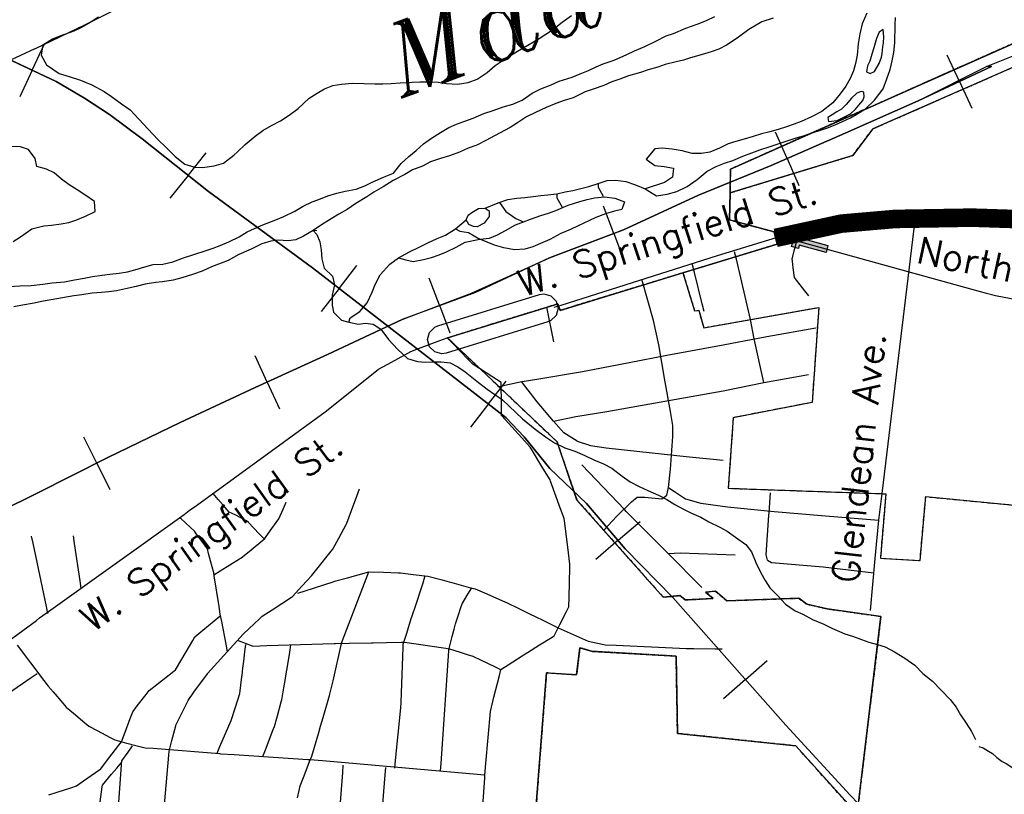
# Model space of a CAD drawing. Extents: x 1488644 to 1616065, y 653968 to 824748.
# Tile 22 of 33: x 1582699 to 1589585, y 726721 to 732141. Entities that reach past the tile are written whole.
import ezdxf
from ezdxf.enums import TextEntityAlignment as Align

# ---------------------------------------------------------------- set-up
doc = ezdxf.new("R2010")
doc.units = 0
doc.header["$LTSCALE"] = 20
doc.header["$MEASUREMENT"] = 0
doc.linetypes.add('CENTER', pattern=[2, 1.25, -0.25, 0.25, -0.25])
for name, color, linetype in [('1', 7, 'Continuous'), ('14', 7, 'Continuous'), ('17', 7, 'Continuous'), ('35', 7, 'Continuous'), ('36', 7, 'Continuous'), ('37', 7, 'Continuous'), ('38', 7, 'Continuous'), ('5', 7, 'Continuous'), ('54', 7, 'Continuous'), ('55', 7, 'Continuous'), ('56', 7, 'Continuous'), ('58', 7, 'Continuous'), ('59', 7, 'Continuous'), ('PATTERN_CLASS', 7, 'Continuous'), ('SHEET', 7, 'Continuous')]:
    doc.layers.add(name, color=color, linetype=linetype)
doc.styles.add('ITALICT', font='ITALICT', dxfattribs={"height": 0.2})
doc.styles.get("Standard").update_dxf_attribs({"font": 'simplex.shx'})

msp = doc.modelspace()

# ---------------------------------------------------------------- hatches: boundary and pattern name
at = {"layer": 'SHEET'}
h = msp.add_hatch(color=256, dxfattribs=at)
h.dxf.hatch_style = 1
h.paths.add_polyline_path([(1588102.8, 730577.5), (1588069.3, 730586.7), (1588032, 730597.1), (1588029.8, 730596.6), (1587993.3, 730585.5), (1587978.8, 730643.7), (1588014.8, 730654.8), (1588068.9, 730666.1), (1588438.3, 730743.6), (1588487.5, 730753.9), (1588549, 730758.1), (1588817.9, 730776.8), (1588867.2, 730780.2), (1588927.3, 730780.9), (1589358.7, 730786.2), (1589366, 730786.2), (1589467.7, 730782.8), (1589737.1, 730773.7), (1589783.2, 730772.2), (1589841.4, 730776.7), (1590056.4, 730793.4), (1590062.7, 730793.9), (1590152.9, 730822.3), (1590281.9, 730862.9), (1590290.6, 730870.4), (1590461.8, 731017.7), (1590475.9, 731029.8), (1590562, 731077.4), (1590660.8, 731132), (1590692.1, 731149.3), (1590711.4, 731114.3), (1590680.2, 731097), (1590581.4, 731042.4), (1590498.8, 730996.8), (1590487.9, 730987.3), (1590380.4, 730894.9), (1590451.3, 730931), (1590652.5, 731033.5), (1590682, 731098), (1590700.2, 731089.7), (1590711.2, 731084.7), (1590718.4, 731081.4), (1590709.9, 731062.7), (1590730.8, 731073.4), (1590781.1, 731106.7), (1590814.2, 731056.6), (1590761.1, 731021.4), (1590718.8, 730999.9), (1590669.8, 730974.9), (1590653.1, 730938.4), (1590595.7, 730909.2), (1590612.5, 730945.8), (1590478.6, 730877.6), (1590398.5, 730836.8), (1590376.6, 730829.9), (1590170.9, 730765.1), (1590074.1, 730734.6), (1590061, 730733.6), (1589846, 730716.9), (1589784.5, 730712.1), (1589735, 730713.8), (1589465.6, 730722.8), (1589365.1, 730726.2), (1589359.2, 730726.2), (1588979.7, 730721.5), (1588977.6, 730701.5), (1588937.4, 730701), (1588939.4, 730721), (1588928, 730720.9), (1588869.6, 730720.2), (1588822.1, 730716.9), (1588553.1, 730698.3), (1588495.7, 730694.3), (1588450.6, 730684.9), (1588138.6, 730619.4), (1588351.4, 730560.5), (1588338.1, 730512.3), (1588151, 730564.1), (1588144.8, 730539.9), (1588096.6, 730553.2)])

# ---------------------------------------------------------------- linework, layer by layer
at = {"layer": '1', "color": 2, "linetype": 'Continuous'}
for points in [[(1586285.7, 726313.9), (1586383.4, 727571), (1586593.9, 727556.3), (1586617.3, 727746.9), (1586705.7, 727721.4), (1587289.7, 727688.1), (1587299.2, 727147.1), (1588126.6, 727060.2), (1588555.5, 726583.8), (1588722.3, 727965.7), (1588346.9, 728018.4), (1588204.7, 728051.3), (1588147.2, 728093), (1587643.6, 728075.4), (1587565.8, 728143), (1587496.2, 728135.7), (1587549.1, 728091.3), (1587352.3, 728081), (1587316.9, 728111.8), (1587199.5, 728099.5), (1586596.3, 728779.8), (1586457.2, 729187.3), (1585691.3, 729915.4), (1586396.6, 730132.3), (1586462.6, 730152.4), (1586478.2, 730107), (1587337.7, 730369.8), (1587996.8, 730571.3), (1587975.5, 730656.7), (1587663.5, 730740.3), (1587666.8, 730929.1), (1587669.8, 731096.2), (1597402.7, 735423.1)], [(1591581.4, 732660.1), (1588665.7, 731377.4), (1588525.8, 731191.8), (1587666.8, 730929.1), (1587663.5, 730740.3), (1587975.5, 730656.7), (1587996.8, 730571.3), (1587337.7, 730369.8), (1587337.7, 730369.8), (1587419.2, 730103), (1587447.8, 730108), (1587482.8, 729985.9), (1588287.4, 730127.8), (1588240.9, 729463.4), (1587689.2, 729356.2), (1587654.7, 728862.4), (1588756.1, 728823.9), (1588718.3, 728373.3), (1588995.6, 728357.1), (1589035.2, 728803.9), (1590109.7, 728700.4)]]:
    msp.add_lwpolyline(points, dxfattribs=at)
at = {"layer": '14', "color": 2, "linetype": 'CENTER'}
for points in [[(1597863.1, 741017.5), (1597351.3, 735567.9), (1597415.3, 735564.5), (1597402.7, 735423.1), (1587669.8, 731096.2), (1587666.8, 730929.1)], [(1588665.7, 731377.4), (1591581.4, 732660.1), (1593933, 733702.7)], [(1587666.8, 730929.1), (1588525.8, 731191.8), (1588665.7, 731377.4)], [(1587666.8, 730929.1), (1587663.5, 730740.3), (1587975.5, 730656.7), (1587996.8, 730571.3), (1587337.7, 730369.8)], [(1587337.7, 730369.8), (1586478.2, 730107), (1586462.6, 730152.4), (1586396.6, 730132.3), (1585691.3, 729915.4)], [(1587337.7, 730369.8), (1587419.2, 730103), (1587447.8, 730108), (1587482.8, 729985.9), (1588287.4, 730127.8)], [(1588287.4, 730127.8), (1588240.9, 729463.4), (1587689.2, 729356.2), (1587654.7, 728862.4), (1588756.1, 728823.9)], [(1585691.3, 729915.4), (1586457.2, 729187.3), (1586596.3, 728779.8), (1587199.5, 728099.5)], [(1588756.1, 728823.9), (1588718.3, 728373.3), (1588995.6, 728357.1), (1589035.2, 728803.9), (1590109.7, 728700.4)], [(1587199.5, 728099.5), (1587316.9, 728111.8), (1587352.3, 728081), (1587549.1, 728091.3), (1587496.2, 728135.7), (1587565.8, 728143), (1587643.6, 728075.4), (1588147.2, 728093), (1588204.7, 728051.3), (1588346.9, 728018.4), (1588722.3, 727965.7), (1588555.5, 726583.8)], [(1588555.5, 726583.8), (1588126.6, 727060.2), (1587299.2, 727147.1), (1587289.7, 727688.1), (1586705.7, 727721.4), (1586617.3, 727746.9), (1586593.9, 727556.3), (1586383.4, 727571), (1586285.7, 726313.9), (1585989.6, 726272.3), (1585873.5, 724432.4)]]:
    msp.add_lwpolyline(points, dxfattribs=at)
at = {"layer": '17', "color": 7, "linetype": 'Continuous'}
for p, q in [((1582786.6, 731788.1), (1582872.3, 731972)), ((1589270.8, 731708.9), (1589184.6, 731892.6)), ((1582786.6, 731788.1), (1582700, 731602.3)), ((1589270.8, 731708.9), (1589357.8, 731523.3)), ((1588066, 731169.5), (1587984.5, 731355.3)), ((1583877.3, 731052.1), (1584003.6, 731210.8)), ((1588066, 731169.5), (1588148.5, 730981.8)), ((1583877.3, 731052.1), (1583749.6, 730891.7)), ((1586854.6, 730646.3), (1586782.4, 730836)), ((1586854.6, 730646.3), (1586927.6, 730454.8)), ((1584933.4, 730260.5), (1585057.6, 730421)), ((1585635.1, 730142.8), (1585563.6, 730332.6)), ((1584933.4, 730260.5), (1584808, 730098.4)), ((1585635.1, 730142.8), (1585707.4, 729950.9)), ((1584430.2, 729605.2), (1584345.2, 729789.5)), ((1584430.2, 729605.2), (1584516.1, 729419.1)), ((1585977.3, 729452.6), (1586101.7, 729612.9)), ((1585977.3, 729452.6), (1585851.6, 729290.7)), ((1583238.3, 729038.2), (1583147.4, 729219.5)), ((1583238.3, 729038.2), (1583330.2, 728854.9)), ((1586884.2, 728498.4), (1587038.4, 728630.3)), ((1586884.2, 728498.4), (1586728.4, 728365.2)), ((1587773.9, 727523.8), (1587925.9, 727658.2)), ((1587773.9, 727523.8), (1587620.3, 727388))]:
    msp.add_line(p, q, dxfattribs=at)
for points in [[(1582310, 728575.8), (1582816.1, 728826.5), (1583316.2, 729077.2), (1583820.3, 729321.9), (1584346.4, 729566.6), (1584850.6, 729799.2), (1585372.7, 730043.9), (1585857.7, 730226.6), (1586404.9, 730475.1), (1586921, 730671.6), (1587445.2, 730914.3), (1587955.3, 731120.9), (1588471.4, 731347.5), (1588983.5, 731574.2), (1589461, 731813.1), (1589821, 731959.5)], [(1582645.6, 731853.8), (1582954.9, 731709.6), (1583151.6, 731593.3), (1583326.3, 731476.9), (1583555.2, 731308.4), (1584019, 730939.3), (1584745.9, 730405.6), (1585840.2, 729559), (1586101.2, 729356.4), (1586227.7, 729222), (1586406.4, 729001.3), (1586663.4, 728756.6), (1586934.4, 728439.6), (1587265.7, 728098.6), (1588056.8, 727203.9), (1588506.6, 726714.4)]]:
    msp.add_lwpolyline(points, dxfattribs=at)
at = {"layer": '35', "color": 2, "linetype": 'Continuous'}
msp.add_lwpolyline([(1585614.3, 733524.5), (1585581.9, 733506.1), (1585260.4, 733320.4), (1585095, 733220.5), (1584919.5, 733114.6), (1584919.1, 733114.3), (1584550.1, 732891.4), (1584200.3, 732675.4), (1584197.2, 732673.5), (1584197.1, 732673.5), (1583873.7, 732484.7), (1583873.1, 732484.3), (1583870.4, 732482.8), (1583510.7, 732284.9), (1583510.5, 732284.8), (1583506.6, 732282.7), (1583157.3, 732104.5), (1583156.9, 732104.4), (1583153.3, 732102.5), (1582806.4, 731938.4), (1582806.2, 731938.3), (1582805.3, 731937.8), (1582401.7, 731751)], dxfattribs=at)
at = {"layer": '36', "color": 3, "linetype": 'Continuous'}
msp.add_lwpolyline([(1586334.6, 730217.9), (1586364, 730222.3), (1586414, 730208.9), (1586450.6, 730172.3), (1586464, 730122.3), (1586450.6, 730072.3), (1586414, 730035.7), (1586393.4, 730026.7), (1585681.2, 729807.7), (1585651.8, 729803.2), (1585601.8, 729816.6), (1585565.2, 729853.2), (1585551.8, 729903.2), (1585565.2, 729953.2), (1585601.8, 729989.8), (1585622.4, 729998.8), (1586334.6, 730217.9)], dxfattribs=at)
at = {"layer": '37', "color": 30, "linetype": 'Continuous'}
for p, q in [((1586384.4, 730128.6), (1586433.1, 729887.1)), ((1588649.7, 728007.1), (1588682.5, 728370.8))]:
    msp.add_line(p, q, dxfattribs=at)
for points in [[(1587235.8, 728866.9), (1587251.4, 728996.3), (1587266.9, 729224.2), (1587266.9, 729301.9), (1587251.4, 729400.3), (1587209.9, 729617.8), (1587168.5, 729866.4), (1587132.2, 730037.3), (1587052.5, 730316.2)], [(1587903.9, 729602.3), (1587836.6, 729907.9), (1587809.3, 730043.5)], [(1586049.3, 729575), (1586200, 729607.5), (1586329.5, 729628.2), (1586635, 729680), (1586961.3, 729742.1), (1587225.5, 729793.9), (1587619.1, 729866.4), (1587924.7, 729923.4), (1588266.5, 729985.6)], [(1586433.1, 729333), (1586588.4, 729364.1), (1586806, 729400.3), (1587209.9, 729472.8), (1587619.1, 729545.3), (1587903.9, 729602.3), (1588214.7, 729659.3)], [(1586598.8, 729193.1), (1586505.6, 729250.1), (1586433.1, 729333), (1586319.1, 729467.6), (1586207.5, 729608.8)], [(1586598.8, 729193.1), (1586692, 729162.1), (1586800.8, 729146.5), (1587121.9, 729110.3), (1587360.1, 729084.4), (1587619.1, 729058.5)], [(1586940.9, 728700.9), (1586930.3, 728711.5), (1586629.9, 729027.4)], [(1586783.5, 728568.6), (1586873.3, 728664.9), (1586976.9, 728768.5), (1587018.3, 728799.5), (1587070.1, 728799.5), (1587189.2, 728789.2), (1587225.5, 728815.1), (1587235.8, 728866.9), (1587245, 728861.2)], [(1587245, 728861.2), (1587277.3, 728841), (1587354.9, 728789.2), (1587463.7, 728758.1), (1587650.2, 728732.2), (1587976.4, 728701.1), (1588333.8, 728670.1), (1588706.7, 728639)], [(1587939.1, 728675), (1587940.2, 728690.8), (1587950.5, 728830.6)], [(1588682.5, 728370.8), (1588706.7, 728639), (1588731.4, 728824.8)], [(1587468.9, 728167.7), (1587230.6, 728411.1), (1586940.9, 728700.9)], [(1587929.8, 728359.3), (1587919.5, 728395.6), (1587939.1, 728675)], [(1587235.1, 728406.5), (1587318.7, 728411.1), (1587701.9, 728395.6)], [(1587929.8, 728359.3), (1587955.7, 728343.8), (1588318.3, 728312.7), (1588673.4, 728269.9)]]:
    msp.add_lwpolyline(points, dxfattribs=at)
at = {"layer": '38', "color": 1, "linetype": 'Continuous'}
for points in [[(1588022.3, 730625.7), (1588075.1, 730636.8), (1588444.5, 730714.2), (1588491.6, 730724.1), (1588551.1, 730728.2), (1588820, 730746.9), (1588868.4, 730750.2), (1588927.7, 730750.9), (1589358.9, 730756.2), (1589365.5, 730756.2), (1589466.7, 730752.8), (1589736.1, 730743.8)], [(1588731.4, 728824.8), (1588955.4, 730680.5), (1588962.6, 730751.3)], [(1586438, 730129.7), (1586485.6, 730144.7), (1587579.7, 730490.4), (1588022.3, 730625.7)], [(1588022.3, 730625.7), (1588075.9, 730610.8), (1589416.9, 730239.6), (1589450.3, 730230.1), (1589524.5, 730211.9), (1590818.9, 729963.9)], [(1588216.8, 730208), (1588188.8, 730244.7), (1588132.7, 730318.1), (1588118.6, 730336.5), (1588109.1, 730405), (1588102.8, 730450.8), (1588100.5, 730467.1), (1588119.2, 730540.7), (1588133, 730595)], [(1587809.3, 730043.5), (1587713.1, 730466.1), (1587697.4, 730517.3)], [(1587484.9, 730099.6), (1587471.5, 730154.1), (1587418, 730372.3), (1587402.8, 730434.5)], [(1581875.8, 727248.7), (1582815.7, 727938.4), (1582838.3, 727954.9), (1582901.5, 728000.2), (1583848.6, 728679.8), (1583885.2, 728705.9), (1583934.4, 728741.8), (1584834.3, 729396.3), (1584845.7, 729404.8), (1584917.2, 729462), (1585206.5, 729694.2), (1585208.7, 729695.9), (1585299.2, 729745.3), (1585392.2, 729796), (1585433.3, 729818.4), (1585488.6, 729839.4), (1585637.3, 729895.6), (1585688, 729914.8)], [(1585915.6, 726314.5), (1585951.3, 726833.2), (1585952.7, 726854.4), (1585959.8, 726936.9), (1585990.8, 727299.5), (1585990.8, 727300.2), (1586016, 727400.3), (1586054, 727551.6), (1586065, 727595.4), (1586114.6, 727626.9), (1586246.3, 727710.6), (1586251.5, 727713.9), (1586334.2, 727766.1), (1586422.1, 727821.6), (1586436, 727830.4), (1586476.1, 727908.2), (1586523.6, 728000.7), (1586540.3, 728033.2), (1586541.7, 728100.6), (1586545.9, 728308.6), (1586546.3, 728330.4), (1586536.1, 728411.9), (1586510.4, 728618.3), (1586506.2, 728651.7), (1586482.1, 728717.7), (1586410.8, 728913.1), (1586408, 728920.8), (1586358.4, 729002.7), (1586277.7, 729136.2), (1586269.6, 729149.7), (1586210.6, 729215.3), (1586071.5, 729369.9), (1586069, 729372.6), (1586068.2, 729472.9), (1586067.3, 729576.9), (1586067, 729603.6), (1586001.7, 729644.9), (1585913.9, 729700.6), (1585870.5, 729728.1), (1585833.7, 729765.7), (1585724.7, 729877.3), (1585688, 729914.8)], [(1583639.2, 725825.2), (1583742.3, 726994), (1583744.8, 727023.1), (1583763.9, 727098.1), (1583790.3, 727201.4), (1583790.9, 727203.9), (1583837, 727297.2), (1583860.6, 727345.1), (1583877.1, 727378.6), (1583917.7, 727434.7), (1584011.4, 727564.4), (1584013.5, 727567.3), (1584082.6, 727643.8), (1584261.5, 727841.5), (1584264.2, 727844.4), (1584339, 727914.8), (1584377.9, 727951.3), (1584394.5, 727966.9), (1584464.7, 728012.7), (1584598.8, 728100.1), (1584607.1, 728105.5), (1584672.4, 728176.8), (1584708.4, 728216.2), (1584739.5, 728250.1), (1584777.5, 728297.4), (1584877.9, 728422), (1584889.9, 728436.8), (1584931, 728514.1), (1584981.2, 728608.2), (1584986.1, 728617.6), (1585019.2, 728707.8), (1585055.8, 728808), (1585074.4, 728858.5)], [(1584412.6, 728505.1), (1584374.7, 728544.2), (1584299, 728622.5), (1584286.2, 728635.6), (1584204.9, 728675.7), (1584163.9, 728695.9), (1584122.7, 728743.8), (1584087.2, 728785.1), (1584051.6, 728826.4)], [(1584057.6, 728256.1), (1584102, 728284), (1584235.1, 728367.7), (1584246.1, 728374.6), (1584317.2, 728432.7), (1584398.3, 728499.1), (1584410.6, 728509.1), (1584462.7, 728581.2), (1584493.5, 728623.7), (1584510.8, 728647.7), (1584541.5, 728716.3), (1584563, 728764.2)], [(1584153.3, 727718.5), (1584142.9, 727771.4), (1584111.7, 727930.2), (1584101.7, 727981), (1584092.9, 728036.3), (1584058.9, 728249.3), (1584055.6, 728270.2), (1584033.7, 728354), (1584020, 728406.2), (1584011.5, 728438.9), (1583967.5, 728498.5), (1583935.5, 728541.9), (1583921.2, 728561.3), (1583860.3, 728618.7), (1583821, 728655.7)], [(1582896.5, 727987), (1582886.1, 728036.1), (1582792.7, 728478.1), (1582782.2, 728527.2)], [(1583129.1, 728161.7), (1583121.4, 728214.2), (1583082.7, 728476.7), (1583075, 728529.2)], [(1584642.5, 726696.4), (1584654.2, 726748.7), (1584661.2, 726780.1), (1584688.1, 726850.1), (1584726.5, 726950.1), (1584741.5, 726989), (1584760.2, 727051.8), (1584790.7, 727154.6), (1584803.6, 727197.8), (1584820.6, 727257.5), (1584864.6, 727412.1), (1584877.8, 727458.9), (1584890.7, 727516), (1584949.8, 727777.4), (1584950, 727778.2), (1584987.9, 727877.6), (1585121.5, 728228.1), (1585140.5, 728278.2)], [(1584645.2, 728127.6), (1584694.3, 728143.9), (1584890.9, 728209), (1584899.9, 728211.9), (1584990.5, 728236.9), (1585140.3, 728278.1), (1585140.5, 728278.2), (1585243.7, 728274.4), (1585347.1, 728270.7), (1585361.1, 728270.2), (1585450.1, 728259.9), (1585552.9, 728248.1), (1585553.7, 728248.1), (1585653, 728221.7), (1585703, 728208.4), (1585720.1, 728203.9), (1585802.7, 728180.7), (1585852.6, 728166.7), (1585884.5, 728157.7), (1585949.2, 728130), (1586091.9, 728068.7), (1586109.1, 728061.3), (1586185.1, 728023.7), (1586277.8, 727977.8), (1586295.7, 727969), (1586370.8, 727932.2), (1586417.3, 727909.5), (1586464.1, 727886.6)], [(1585323, 726904.6), (1585328.1, 726957.2), (1585363.6, 727325.4), (1585367.1, 727362.5), (1585369.5, 727430.9), (1585380.3, 727747.7), (1585381.2, 727772.2), (1585405.6, 727849.6), (1585437.4, 727950.4), (1585441.3, 727962.9), (1585470.9, 728050.6), (1585487.8, 728100.7), (1585493.5, 728117.6), (1585519.7, 728201.4), (1585535.6, 728252.1)], [(1585641.9, 726884.6), (1585645.5, 726937), (1585699.6, 727724.2), (1585700, 727732), (1585723.9, 727826.4), (1585736.7, 727877.4), (1585746.2, 727914.7), (1585768, 727977.7), (1585785.3, 728027.4), (1585794.3, 728053.3), (1585833.8, 728120.4), (1585860.5, 728165.7)], [(1582902.5, 726717.9), (1582960.3, 726736.4), (1583057.2, 726767.4), (1583097, 726780.1), (1583145.9, 726814.5), (1583229, 726873), (1583265.5, 726898.6), (1583299.9, 726944.2), (1583392, 727065.7), (1583409.9, 727089.4), (1583435.7, 727156.6), (1583472.1, 727251.5), (1583490.1, 727298.2), (1583521.5, 727339.1), (1583583.5, 727419.6), (1583604.4, 727446.8), (1583657.4, 727488.3), (1583777.4, 727582.4), (1583788.9, 727591.4), (1583832.6, 727666.6), (1583909.3, 727798.4), (1583923.3, 727822.4), (1583980.2, 727869.5), (1584058.4, 727934.4), (1584097.7, 727966.9)], [(1586464.1, 727886.6), (1586674.9, 727793.8), (1586771.5, 727772.8), (1586793, 727768.1), (1586869.8, 727764.6), (1587314.4, 727744.2), (1587360.5, 727742), (1587413.2, 727741.2), (1587561.6, 727738.8), (1587611.2, 727738)], [(1584226.1, 727796.3), (1584275, 727778), (1584324, 727759.7), (1584328.3, 727758.1), (1584428.2, 727761.2), (1584898.5, 727775.9), (1584907.9, 727776.2), (1585002.9, 727777.6), (1585159.7, 727780), (1585170.6, 727780.2), (1585264.2, 727782.8), (1585368.8, 727785.7), (1585389.2, 727786.2), (1585472.4, 727774), (1585679.3, 727743.7), (1585704.1, 727740), (1585779.8, 727716), (1585829.6, 727700.2), (1585868.5, 727687.8), (1585925.8, 727660), (1586019.9, 727614.3), (1586067, 727591.4)], [(1582681, 727765), (1582867.9, 727517.5), (1582898.5, 727477), (1582932.8, 727437.2), (1583000.3, 727358.9), (1583024.8, 727330.4), (1583075.3, 727288.2), (1583154.6, 727221.8), (1583183.3, 727197.8), (1583241.4, 727166.7), (1583332.6, 727118), (1583363.7, 727101.4), (1583429.7, 727084.6), (1583529.9, 727059), (1583576.3, 727047.2), (1583631.6, 727042.8), (1584095.4, 727005.8), (1584103.7, 727005.1), (1584198.5, 726998.9), (1584714.4, 726965.7), (1584727.4, 726964.9), (1584817.4, 726957), (1585898.9, 726863.2), (1585950.7, 726858.5)], [(1584079.7, 727009.1), (1584099.2, 727054.6), (1584177.5, 727236.9), (1584177.9, 727238), (1584207.7, 727331.2), (1584237.8, 727425.7), (1584238.1, 727426.8), (1584250.4, 727524), (1584256.6, 727573.2), (1584258.2, 727585.4), (1584268.4, 727671.6), (1584274.3, 727720.8), (1584280.2, 727770.1)], [(1584400.5, 726985), (1584418.5, 727032.2), (1584472.4, 727173.8), (1584480.8, 727195.8), (1584501.6, 727270.4), (1584528.7, 727367.6), (1584532.9, 727382.6), (1584546.9, 727466.9), (1584555.2, 727516.7), (1584563, 727563.3), (1584571.4, 727616.4), (1584587.2, 727716.2), (1584595.1, 727766.1)], [(1581813.6, 726872.5), (1581855.5, 726901.5), (1582778.4, 727538.4), (1582820.3, 727567.3)], [(1583329.7, 725794.2), (1583333.4, 725845.7), (1583411.9, 726928), (1583413.9, 726954.8), (1583458.1, 727017.1), (1583488.1, 727059.3)], [(1583217.4, 726330.3), (1583224.7, 726385.7), (1583275.9, 726773.4), (1583277.5, 726786.2), (1583341.5, 726861.6), (1583377.7, 726904.2), (1583413.9, 726946.8)], [(1584863.8, 725657.6), (1584867.7, 725708.3), (1584958.3, 726873.9), (1584962.1, 726924.7)], [(1585154.6, 725609.4), (1585158.7, 725661.4), (1585254.9, 726856.7), (1585258.9, 726908.7)]]:
    msp.add_lwpolyline(points, dxfattribs=at)
at = {"layer": '5', "color": 140, "linetype": 'Continuous'}
msp.add_lwpolyline([(1582652.3, 730589.7), (1582705.1, 730620.8), (1582784.5, 730677.3), (1582840.9, 730692.2)], dxfattribs=at)
at = {"layer": '54', "color": 140, "linetype": 'Continuous'}
for points in [[(1588737.1, 732073), (1588708.7, 732053.6), (1588691.7, 732009.8), (1588672.4, 731943.9), (1588659.5, 731900), (1588644.5, 731850.2), (1588627.8, 731818.4), (1588620.9, 731776.4), (1588646.8, 731763.9), (1588677.2, 731779.3), (1588710.4, 731834.8), (1588725.3, 731878.6), (1588731.8, 731904.6)], [(1588731.8, 731904.6), (1588734.7, 731950.7), (1588739.3, 731978.7), (1588742.1, 732020.8), (1588737.1, 732073)], [(1588553.8, 731627.3), (1588517, 731591.9), (1588480.1, 731548.5), (1588447.3, 731515.1), (1588414.8, 731495.7), (1588380.3, 731476.3), (1588349.9, 731456.9), (1588355.3, 731428.7), (1588415.6, 731435.5), (1588466.3, 731460.5), (1588508.9, 731483.7), (1588543.6, 731515.1), (1588568.2, 731542.7)], [(1588568.2, 731542.7), (1588594.9, 731576.3), (1588605.5, 731602.2), (1588602.1, 731634.3), (1588584.1, 731638.7), (1588553.8, 731627.3)]]:
    msp.add_lwpolyline(points, dxfattribs=at)
at = {"layer": '55', "color": 140, "linetype": 'Continuous'}
for points in [[(1582626.1, 730275.2), (1582700.4, 730279.7), (1582778.7, 730282.1), (1582861.1, 730290.5), (1582925.4, 730299.2), (1583011.8, 730307.5), (1583082.3, 730320.1), (1583148.7, 730332.8), (1583207.1, 730343.6), (1583275.5, 730354.3), (1583329.8, 730361.2), (1583394.1, 730367.9), (1583452.5, 730376.8), (1583521, 730395.4), (1583573.5, 730412.4), (1583632, 730427.3), (1583700.2, 730429.9), (1583770.8, 730446.5), (1583845.5, 730475.1), (1583924.3, 730501.6), (1583996.9, 730524.2), (1584051.5, 730543.1), (1584102, 730560.2), (1584160.7, 730587.1), (1584233.5, 730621.7), (1584290.4, 730656.7), (1584341, 730679.7), (1584399.7, 730706.6), (1584490.6, 730740.9), (1584547.2, 730763.8), (1584624.2, 730802.4), (1584681.1, 730837.3), (1584743.8, 730866.2), (1584802.4, 730887), (1584855, 730908), (1584917.5, 730926.8), (1584976, 730941.7), (1585052.5, 730956.2), (1585113.1, 730979), (1585163.8, 731004.1), (1585242.7, 731038.6), (1585313.4, 731067.3), (1585366.9, 731134.4), (1585420, 731183.5), (1585471, 731226.6), (1585522.1, 731271.7), (1585579, 731312.7), (1585642, 731351.5), (1585700.8, 731386.4), (1585753.4, 731409.5), (1585806, 731428.5), (1585870.6, 731453.2), (1585945.5, 731485.8), (1586010.1, 731506.6), (1586080.8, 731531.2), (1586147.3, 731549.9), (1586212.1, 731578.7), (1586283.3, 731627.4), (1586344, 731658.3), (1586414.8, 731684.9), (1586471.5, 731711.9), (1586562.3, 731740.1), (1586618.9, 731763.1), (1586677.5, 731785.9), (1586730.2, 731810.9), (1586780.7, 731832), (1586855.5, 731858.6), (1586944.5, 731896.9), (1586999.2, 731923.9), (1587072, 731954.5), (1587148.9, 731991), (1587219.8, 732027.7), (1587270.3, 732044.8), (1587357.3, 732081.1), (1587436.1, 732109.6), (1587502.8, 732136.3), (1587561.5, 732163.2)], [(1587968.4, 732150.9), (1587889.7, 732126.4), (1587798.4, 732072.1), (1587717, 732011.6), (1587641.8, 731962.9), (1587589.1, 731935.9), (1587534.6, 731917), (1587465.9, 731894.3), (1587391.3, 731873.7), (1587340.9, 731858.7), (1587290.5, 731845.7), (1587213.9, 731827.2), (1587161.4, 731808.2), (1587094.8, 731789.5), (1587040.3, 731772.5), (1586957.6, 731748.1), (1586895, 731725.3), (1586840.4, 731706.4), (1586783.8, 731681.4), (1586709, 731654.9), (1586654.5, 731635.9), (1586569.5, 731595.5), (1586506.9, 731576.7), (1586448.3, 731555.8), (1586381.6, 731527.1), (1586306.7, 731492.5), (1586243.9, 731461.7), (1586180.9, 731418.8), (1586130.1, 731387.7), (1586020.6, 731327.8), (1585959.8, 731296.9), (1585897, 731264.1), (1585836.4, 731241.2), (1585775.7, 731214.4), (1585705, 731189.7), (1585642.4, 731168.9), (1585571.7, 731146.3), (1585515, 731117.3), (1585446.3, 731090.6), (1585391.5, 731057.6), (1585310.4, 731015.1), (1585241.4, 730972.4), (1585176.4, 730933.6), (1585125.6, 730902.5), (1585050.5, 730855.9), (1584989.5, 730813), (1584930.7, 730780.1), (1584877.9, 730747), (1584808.9, 730706.3), (1584751.9, 730665.3), (1584684.9, 730626.6), (1584630.3, 730601.6), (1584576, 730594.7), (1584505.9, 730598.1), (1584455.6, 730591.1), (1584393, 730572.3), (1584318.1, 730535.7), (1584231.1, 730497.3), (1584158.1, 730456.7), (1584107.6, 730437.7), (1584040.8, 730410.9), (1583976.1, 730382.1), (1583907.4, 730357.5), (1583832.7, 730334.9), (1583772.2, 730318.1), (1583697.8, 730307.5), (1583647.6, 730302.5), (1583577.1, 730289.9), (1583512.6, 730275.2), (1583438.1, 730258.7), (1583375.6, 730243.9), (1583321.3, 730237), (1583271.1, 730232), (1583206.8, 730227.3), (1583132.4, 730216.7), (1583078.1, 730209.8), (1582997.6, 730195.4), (1582919.1, 730180.9), (1582850.6, 730168.3), (1582800.3, 730157.3), (1582717.7, 730142.9), (1582657.4, 730132.1)], [(1583249, 732158.8), (1583192.1, 732121.9), (1583131.2, 732087), (1583076.5, 732062), (1582979.6, 732025.9), (1582929, 732004.8), (1582860, 731964.1), (1582848.6, 731894.1), (1582885.3, 731825.1), (1582974.4, 731765.1), (1583044.2, 731743.6), (1583123.9, 731717.9), (1583203.5, 731686.2), (1583288.8, 731638.3), (1583340.3, 731603.1), (1583411.5, 731553.5), (1583470.8, 731510.2), (1583531.7, 731444.7), (1583598.5, 731375.1), (1583665.3, 731303.5), (1583722.4, 731246.2), (1583787.3, 731184.7), (1583854.5, 731131.1), (1583924.3, 731109.6), (1583976.3, 731106.6), (1584058.8, 731118.9), (1584123.4, 731137.7), (1584196.7, 731194.4)], [(1584196.7, 731194.4), (1584221.2, 731215.9), (1584276.4, 731269), (1584345.7, 731325.8), (1584398.7, 731366.8), (1584459.5, 731401.7), (1584522.4, 731434.5), (1584583.3, 731473.4), (1584646.4, 731520.3), (1584724.1, 731593), (1584778.9, 731628), (1584829.6, 731657), (1584888.3, 731679.9), (1584950.7, 731690.7), (1585025, 731697.2), (1585107.2, 731695.5), (1585183.4, 731692), (1585239.5, 731692.8), (1585295.8, 731695.7), (1585360, 731700.4), (1585444.4, 731704.7), (1585498.5, 731705.6), (1585558.7, 731706.4), (1585624.8, 731703), (1585682.9, 731695.8), (1585761, 731690.2), (1585835.4, 731700.8), (1585898.1, 731725.6), (1585969.2, 731772.3), (1586024.3, 731821.3), (1586101.5, 731871.9), (1586180.7, 731920.5), (1586251.8, 731963.2), (1586332.9, 732009.7), (1586424.4, 732070), (1586493.6, 732122.8), (1586558.7, 732169.6)], [(1582840.9, 730692.2), (1582867.1, 730697.7), (1582921.4, 730704.6), (1582989.8, 730713.3), (1583042.1, 730722.3), (1583092.6, 730739.3), (1583159.3, 730766), (1583226.1, 730798.8), (1583221.5, 730869.1), (1583154.2, 730916.6), (1583100.7, 730949.8), (1583045.3, 730985.1), (1582991.9, 731024.3), (1582940.6, 731069.5), (1582887, 731094.6), (1582819.1, 731114.1), (1582808.2, 731170.5), (1582761.3, 731233.7), (1582705.5, 731250.9), (1582635.4, 731254.3)]]:
    msp.add_lwpolyline(points, dxfattribs=at)
at = {"layer": '56', "color": 140, "linetype": 'Continuous'}
for points in [[(1587074.4, 730957.1), (1587151.6, 730909.4), (1587226.1, 730919.9), (1587294.6, 730938.6), (1587367.6, 730975.2), (1587436.7, 731022), (1587506, 731080.8), (1587568.9, 731113.6), (1587627.5, 731138.5), (1587686, 731155.3), (1587756.8, 731186), (1587819.5, 731208.8), (1587874.1, 731231.8), (1587946.7, 731254.4), (1587997.2, 731271.4), (1588059.8, 731292.2), (1588130.4, 731314.8), (1588180.8, 731327.9), (1588231.4, 731346.9), (1588285.9, 731363.9), (1588348.4, 731384.6), (1588403, 731405.6), (1588453.6, 731428.7), (1588510.3, 731455.6), (1588561, 731484.7), (1588613.8, 731517.7), (1588677.2, 731578.6), (1588736.9, 731657.7), (1588762.4, 731727.4), (1588785.7, 731793.1), (1588801, 731853), (1588812.1, 731911), (1588819.5, 731979.1), (1588822, 732105.4), (1588825, 732155.5)], [(1588623, 732187.7), (1588591.5, 732112.1), (1588574, 732042.3), (1588562.6, 731972.3), (1588555.1, 731894.2), (1588543.9, 731834.2), (1588530.8, 731782.3)], [(1588530.8, 731782.3), (1588507.7, 731730.6), (1588476.5, 731675), (1588437.4, 731623.6), (1588386, 731558.5), (1588308.6, 731499.8), (1588235.6, 731461.2), (1588164.8, 731428.5), (1588114.3, 731409.5), (1588061.8, 731392.5), (1588003.2, 731373.6), (1587944.7, 731356.8), (1587886.3, 731341.9), (1587829.7, 731323), (1587765.2, 731306.2), (1587706.7, 731289.4), (1587654.2, 731272.4), (1587593.4, 731241.5), (1587524.7, 731214.8), (1587468.3, 731203.9), (1587402.2, 731205.3), (1587332.3, 731222.8), (1587262.4, 731236.2), (1587192.3, 731241.7), (1587142, 731236.7), (1587080.5, 731165.7), (1587141.8, 731120.3), (1587205.8, 731113), (1587271.8, 731101.6), (1587264.5, 731039.5), (1587209.6, 731002.5), (1587074.4, 730957.1)], [(1585916.1, 730605.5), (1585984.4, 730612.1), (1586041.1, 730637), (1586095.8, 730666), (1586166.8, 730706.7), (1586221.3, 730725.7), (1586271.9, 730744.7), (1586344.6, 730771.3), (1586397.1, 730788.3), (1586449.6, 730807.3), (1586534.6, 730843.7), (1586615.3, 730868.1), (1586667.7, 730883.1), (1586720.1, 730894.1), (1586788.4, 730900.7), (1586860.5, 730893.2), (1586928.2, 730867.8), (1586909.1, 730814), (1586858.7, 730801), (1586796.1, 730782.2), (1586727.4, 730757.5)], [(1585820.5, 730739.9), (1585835.2, 730773.7), (1585861.6, 730793.2), (1585908.3, 730820.3), (1585954.4, 730821.4), (1585982.2, 730804.8)], [(1585982.2, 730804.8), (1585981.4, 730764.7), (1585948.4, 730717.2), (1585897.7, 730692.1), (1585871.7, 730694.7), (1585839.9, 730707.4), (1585820.5, 730739.9)], [(1586727.4, 730757.5), (1586682.9, 730736.3), (1586603.9, 730699.8), (1586551.2, 730672.8), (1586484.5, 730644.1), (1586407.5, 730603.5), (1586356.9, 730582.4), (1586288.1, 730551.7), (1586231.6, 730534.8), (1586159.3, 730530.3), (1586085.4, 730545.8), (1586019.6, 730563.2), (1585916.1, 730605.5)]]:
    msp.add_lwpolyline(points, dxfattribs=at)
at = {"layer": '58', "color": 140, "linetype": 'Continuous'}
for points in [[(1585954.4, 730821.4), (1586045.5, 730859.7), (1586112.1, 730882.4), (1586176.5, 730893.1), (1586232.7, 730896), (1586289.1, 730904.9), (1586343.3, 730911.8), (1586393.6, 730916.8), (1586455.9, 730921.6), (1586514.3, 730936.4), (1586566.7, 730945.4), (1586679.6, 730975.2), (1586744.1, 730993.9), (1586806.8, 731016.7), (1586867, 731019.5), (1586937, 731008.1), (1587006.7, 730986.6), (1587074.4, 730957.1)], [(1586744.1, 730993.9), (1586745.7, 730969.8), (1586778.5, 730907)], [(1586455.9, 730921.6), (1586455.3, 730895.5), (1586492.1, 730828.5)], [(1586045.5, 730859.7), (1586053.5, 730861.5), (1586098.4, 730798.4), (1586167.7, 730750.8), (1586221.3, 730725.7)], [(1585002, 730024.1), (1585010.7, 730056), (1585077.7, 730098.8), (1585129, 730160), (1585164.6, 730235.5), (1585185.7, 730287.2), (1585219.2, 730356.8), (1585286.8, 730429.7), (1585347.9, 730474.6), (1585420.9, 730515.2), (1585497.8, 730551.8), (1585552.5, 730578.8), (1585619.3, 730609.5), (1585676, 730634.4), (1585747, 730677.1), (1585820.5, 730739.9)], [(1584777.9, 730662.8), (1584751.9, 730665.3), (1584777.4, 730638.7), (1584798.5, 730586.1), (1584807.4, 730531.7), (1584812.2, 730467.4), (1584829, 730402.9), (1584886, 730345.5), (1584900.9, 730287), (1584885.4, 730213.1), (1584884, 730144.9), (1584893.1, 730094.6), (1584950.1, 730039.2), (1585002, 730024.1), (1585067.9, 730010.7), (1585118.2, 730017.7), (1585170.2, 730010.6), (1585223.7, 729975.4), (1585278.4, 729904.1), (1585343.3, 729834.5), (1585412.2, 729770.9), (1585482, 729749.4), (1585538, 729744.3), (1585590.3, 729747.2), (1585646.4, 729746.1), (1585708.5, 729740.8), (1585762, 729711.6), (1585815.5, 729676.4), (1585896.5, 729612.6), (1585967.6, 729556.9), (1586021, 729519.7), (1586074.4, 729480.5), (1586216.2, 729349.2), (1586303.1, 729277.2), (1586376.2, 729221.5), (1586439.5, 729180.1), (1586511, 729144.5), (1586580.8, 729121), (1586652.4, 729091.5), (1586714, 729062.1), (1586781.7, 729034.6), (1586841.2, 729003.3), (1586912.3, 728947.7), (1586967.7, 728908.4), (1587031.2, 728875), (1587092.9, 728847.7), (1587166.4, 728814.1), (1587224, 728784.8), (1587281.5, 728749.5), (1587341, 728716.2), (1587396.6, 728689), (1587462.2, 728659.6), (1587517.8, 728628.3), (1587595.3, 728590.6), (1587646.9, 728563.5), (1587704.2, 728520.2), (1587777.4, 728468.5), (1587816.5, 728417.6), (1587847.1, 728342.7), (1587881.8, 728269.7), (1587912.8, 728216.9), (1587945.9, 728166.1), (1588002.9, 728106.7), (1588054, 728051.5), (1588123.3, 728004), (1588177, 727980.8), (1588244.5, 727945.3), (1588322, 727911.6), (1588379.6, 727884.3), (1588469.1, 727844.4), (1588522.9, 727827.2), (1588586.7, 727803.9), (1588638.5, 727786.8), (1588698.3, 727769.5), (1588752.1, 727752.3), (1588817.7, 727718.9), (1588889, 727673.3), (1588960.2, 727623.7), (1589015.2, 727566.4), (1589082.4, 727512.8), (1589206.2, 727383.9), (1589247.3, 727330.9), (1589278.3, 727278.1), (1589319.3, 727219), (1589356.2, 727160.1), (1589383.2, 727105.4)], [(1585747, 730677.1), (1585777, 730662.6), (1585836.8, 730651.2), (1585916.1, 730605.5)], [(1585347.9, 730474.6), (1585399.8, 730461.5), (1585451.7, 730450.4), (1585524.1, 730463), (1585578.6, 730477.9), (1585633.1, 730496.9), (1585683.7, 730517.9), (1585750.5, 730550.7), (1585813.4, 730583.5), (1585916.1, 730605.5)], [(1589407.1, 727056.3), (1589437.6, 727046), (1589474.1, 727024), (1589502.4, 727005.9), (1589532.8, 726977.8), (1589571.2, 726949.7), (1589597.6, 726935.7), (1589623.9, 726919.6), (1589674.5, 726883.5), (1589704.9, 726869.5), (1589737.3, 726851.4), (1589763.6, 726841.4), (1589796, 726829.4), (1589815.6, 726821.9)]]:
    msp.add_lwpolyline(points, dxfattribs=at)
at = {"layer": 'PATTERN_CLASS', "color": 140, "linetype": 'Continuous'}
msp.add_lwpolyline([(1582310, 728575.8), (1582816.1, 728826.5), (1583316.2, 729077.2), (1583820.3, 729321.9), (1584346.4, 729566.6), (1584850.6, 729799.2), (1585372.7, 730043.9), (1585857.7, 730226.6), (1586404.9, 730475.1), (1586921, 730671.6), (1587445.2, 730914.3), (1587955.3, 731120.9), (1588471.4, 731347.5), (1588983.5, 731574.2), (1589494.5, 731813.8), (1589461, 731813.1), (1589821, 731959.5)], dxfattribs=at)
at = {"layer": 'PATTERN_CLASS', "color": 7, "linetype": 'Continuous'}
for points in [[(1589380.1, 725559.3), (1589235.4, 725785.5), (1589086.9, 726016.2), (1588918.2, 726224.9), (1588739.5, 726473.6), (1588506.6, 726714.4), (1588056.8, 727203.9), (1587265.7, 728098.6), (1586934.4, 728439.6), (1586663.4, 728756.6), (1586406.4, 729001.3), (1586227.7, 729222), (1586101.2, 729356.4), (1585840.2, 729559), (1584745.9, 730405.6), (1584019, 730939.3), (1583555.2, 731308.4), (1583326.3, 731476.9), (1583151.6, 731593.3), (1582954.9, 731709.6), (1582623.6, 731864.1)], [(1589494.5, 731813.8), (1588983.5, 731574.2), (1588471.4, 731347.5), (1587955.3, 731120.9), (1587445.2, 730914.3), (1586921, 730671.6), (1586404.9, 730475.1), (1585886.8, 730232.4), (1585372.7, 730043.9), (1584850.6, 729799.2), (1584346.4, 729566.6), (1583820.3, 729321.9), (1583316.2, 729077.2), (1582816.1, 728826.5), (1582310, 728575.8)]]:
    msp.add_lwpolyline(points, dxfattribs=at)
at = {"layer": 'PATTERN_CLASS', "color": 2, "linetype": 'Continuous'}
msp.add_lwpolyline([(1588506.6, 726714.4), (1588056.8, 727203.9), (1587265.7, 728098.6), (1586934.4, 728439.6), (1586663.4, 728756.6), (1586406.4, 729001.3), (1586227.7, 729222), (1586101.2, 729356.4), (1585840.2, 729559), (1584745.9, 730405.6), (1584019, 730939.3), (1583555.2, 731308.4), (1583326.3, 731476.9), (1583151.6, 731593.3), (1582954.9, 731709.6), (1582623.6, 731864.1)], dxfattribs=at)
at = {"layer": 'SHEET', "const_width": 130, "flags": 128}
msp.add_lwpolyline([(1587986, 730614.6), (1588444.5, 730714.2), (1588820, 730746.9), (1589358.9, 730756.2), (1589736.1, 730743.8), (1590058.7, 730763.5), (1590367.6, 730858.5), (1590705.2, 731026.6), (1590797.7, 731081.7)], dxfattribs=at)
at = {"layer": 'SHEET', "color": 1, "flags": 128}
msp.add_lwpolyline([(1589735, 730713.8), (1589465.6, 730722.8), (1589365.1, 730726.2), (1589359.2, 730726.2), (1588979.7, 730721.5), (1588977.6, 730701.5), (1588937.4, 730701), (1588939.4, 730721), (1588928, 730720.9), (1588869.6, 730720.2), (1588822.1, 730716.9), (1588553.1, 730698.3), (1588495.7, 730694.3), (1588450.6, 730684.9), (1588138.6, 730619.4), (1588351.4, 730560.5), (1588338.1, 730512.3), (1588151, 730564.1), (1588144.8, 730539.9), (1588096.6, 730553.2), (1588102.8, 730577.5), (1588069.3, 730586.7), (1588032, 730597.1), (1588029.8, 730596.6), (1587993.3, 730585.5), (1587978.8, 730643.7), (1588014.8, 730654.8), (1588068.9, 730666.1), (1588438.3, 730743.6), (1588487.5, 730753.9), (1588549, 730758.1), (1588817.9, 730776.8), (1588867.2, 730780.2), (1588927.3, 730780.9), (1589358.7, 730786.2), (1589366, 730786.2), (1589467.7, 730782.8), (1589737.1, 730773.7)], dxfattribs=at)

# ---------------------------------------------------------------- texts
at = {"layer": '59', "color": 7, "linetype": 'Continuous', "style": 'ITALICT'}
msp.add_text('Mad River', height=500, rotation=20.27927, dxfattribs=at).set_placement((1587185.5, 732268.3), align=Align.CENTER)
at = {"layer": 'SHEET'}
for s, rotation, p in [('W. Springfield St.', 17.71466, (1587227.8, 730621)), ('NorthCliff Dr.', 348.19428, (1589790.8, 730365)), ('Glendean Ave.', 83.72513, (1588566.9, 729077.3)), ('W. Springfield St.', 35.74246, (1584039.1, 728563))]:
    msp.add_text(s, height=187.5, rotation=rotation, dxfattribs=at).set_placement(p, align=Align.MIDDLE_CENTER)

doc.saveas('drawing.dxf')
